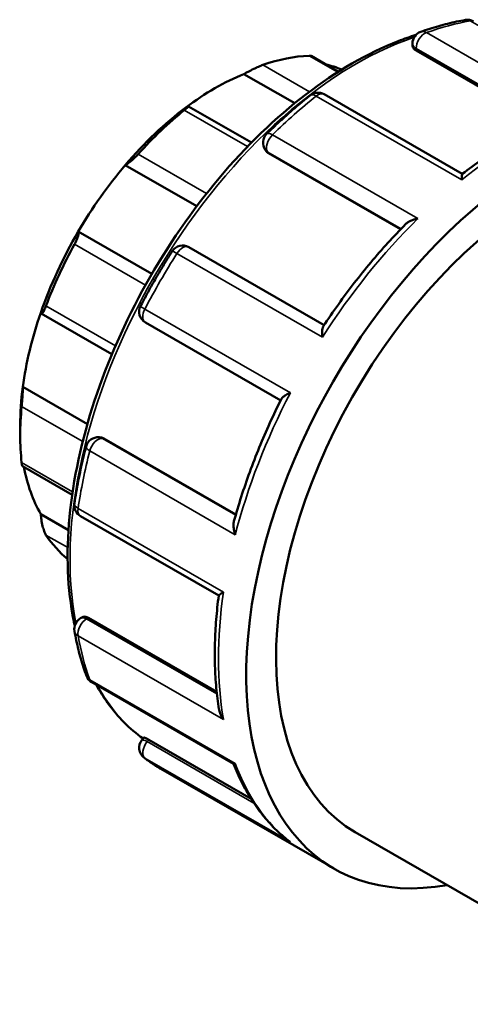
# Model space of a CAD drawing. Header units: millimetres. Extents: x 0 to 947, y -378 to 721.
# Tile 11 of 12: x 825 to 868, y 628 to 721. Entities that reach past the tile are written whole.
import ezdxf

# ---------------------------------------------------------------- set-up
doc = ezdxf.new("R2010")
doc.units = ezdxf.units.MM
doc.layers.add('Visible (ANSI)', color=7, linetype='Continuous', lineweight=50)
doc.layers.add('Visible Narrow (ANSI)', color=7, linetype='Continuous', lineweight=35)

msp = doc.modelspace()

# ---------------------------------------------------------------- linework, layer by layer
at = {"layer": 'Visible (ANSI)'}
for p, q in [((862.569, 718.778), (862.569, 719.017)), ((862.911, 718.348), (875.069, 711.347)), ((855.545, 716.337), (852.958, 717.826)), ((846.596, 716.118), (851.407, 713.348)), ((867.29, 706.643), (854.183, 714.191)), ((847.306, 709.612), (841.33, 713.053)), ((848.696, 708.81), (848.608, 708.935)), ((848.933, 708.597), (861.441, 701.394)), ((835.344, 707.482), (842.117, 703.582)), ((830.888, 701.172), (837.86, 697.157)), ((854.198, 692.314), (841.369, 699.702)), ((827.383, 693.395), (834.077, 689.54)), ((837.249, 692.561), (850.076, 685.175)), ((825.636, 686.442), (831.755, 682.918)), ((825.388, 682.808), (825.388, 681.856)), ((832.87, 681.668), (833.021, 681.654)), ((833.321, 681.556), (845.83, 674.353)), ((825.592, 678.949), (830.315, 676.229)), ((827.339, 674.384), (829.963, 672.872)), ((831.099, 674.204), (844.205, 666.658)), ((831.099, 664.509), (831.305, 664.627)), ((831.849, 664.547), (844.012, 657.543)), ((832.18, 658.441), (845.615, 650.705)), ((836.922, 652.954), (837.114, 653.194)), ((837.564, 652.991), (847.265, 647.405)), ((838.707, 650.233), (855.134, 640.774)), ((857.131, 644.24), (870.74, 636.403))]:
    msp.add_line(p, q, dxfattribs=at)
for centre, start, end in [((867.772, 720.09), 60.06401, 99.62416), ((863.738, 719.017), 109.73234, 180), ((853.6, 713.179), 60.06401, 128.41563), ((849.565, 709.606), 134.48411, 215.02709), ((840.786, 698.689), 60.06401, 147.47495), ((837.832, 693.574), 152.52448, 240.06401), ((832.764, 680.504), 84.76275, 165.49757), ((831.683, 675.217), 171.5498, 240.06401), ((831.683, 663.496), 119.93599, 190.16119), ((832.764, 659.454), 200.22468, 240.06401), ((837.832, 652.222), 141.19183, 232.35829)]:
    msp.add_arc(centre, 1.169, start, end, dxfattribs=at)
for centre, major_axis, start_param, end_param in [((844.668, 692.959), (13.607, 23.629), 0.349739, 0.588871), ((843.842, 693.435), (13.024, 22.616), 0.073296, 0.177783), ((843.842, 693.435), (-13.024, -22.616), 3.775244, 4.074871), ((875.096, 675.437), (19.961, 34.663), 5.832158, 9.875805), ((843.842, 693.435), (-13.024, -22.616), 4.074871, 4.403562), ((844.668, 692.959), (13.607, 23.629), 0.978058, 1.21719), ((875.096, 675.437), (17.965, 31.197), 0.021972, 3.141593), ((843.842, 693.435), (-13.024, -22.616), 4.403562, 4.703189), ((897.44, 662.57), (19.961, 34.663), 0, 3.141593), ((843.842, 693.435), (-13.024, -22.616), 4.703189, 5.031881), ((844.668, 692.959), (13.607, 23.629), 1.606376, 1.845508), ((843.842, 693.435), (-13.024, -22.616), 5.031881, 5.331508), ((843.842, 693.435), (-13.024, -22.616), 5.331508, 5.495853), ((844.668, 692.959), (13.607, 23.629), 2.234695, 2.473827), ((843.842, 693.435), (-13.024, -22.616), 5.691466, 5.959826), ((844.668, 692.959), (-13.607, -23.629), 6.004606, 6.19263)]:
    msp.add_ellipse(centre, major_axis=major_axis, ratio=0.578093, start_param=start_param, end_param=end_param, dxfattribs=at)
for points, knots in [([(867.576, 721.242), (867.299, 721.195), (867.02, 721.142), (866.46, 721.025), (866.18, 720.961), (865.616, 720.822), (865.334, 720.747), (864.767, 720.586), (864.483, 720.499), (863.914, 720.316), (863.629, 720.219), (863.343, 720.117)], [5.9452586, 5.9452586, 5.9452586, 5.9452586, 5.9757095, 5.9757095, 6.0061605, 6.0061605, 6.0366114, 6.0366114, 6.0670623, 6.0670623, 6.0975132, 6.0975132, 6.0975132, 6.0975132]), ([(862.897, 719.829), (862.339, 719.653), (861.778, 719.456), (858.308, 718.104), (855.348, 716.392), (849.594, 711.985), (846.803, 709.29), (841.671, 703.199), (839.332, 699.806), (835.335, 692.66), (833.678, 688.909), (831.211, 681.419), (830.403, 677.682), (829.725, 670.589), (829.857, 667.234), (830.493, 664.094), (830.524, 663.95), (830.556, 663.806)], [6.060723, 6.060723, 6.060723, 6.060723, 6.123309, 6.123309, 6.446096, 6.446096, 6.769428, 6.769428, 7.092185, 7.092185, 7.414721, 7.414721, 7.737543, 7.737543, 8.060935, 8.060935, 8.076657, 8.076657, 8.076657, 8.076657]), ([(862.911, 718.348), (862.808, 718.408), (862.718, 718.48), (862.599, 718.629), (862.569, 718.707), (862.569, 718.777), (862.569, 718.778), (862.569, 718.778)], [0, 0, 0, 0, 0.04397035, 0.04397035, 0.08794069, 0.08794069, 0.08828255, 0.08828255, 0.08828255, 0.08828255]), ([(852.958, 717.826), (852.944, 717.834), (852.926, 717.841), (852.868, 717.852), (852.824, 717.855), (852.77, 717.853)], [0.595904, 0.595904, 0.595904, 0.595904, 0.61198436, 0.61198436, 0.63683519, 0.63683519, 0.63683519, 0.63683519]), ([(848.396, 716.977), (848.339, 716.957), (848.273, 716.932), (848.133, 716.876), (848.057, 716.844), (847.824, 716.743), (847.661, 716.667), (847.338, 716.511), (847.159, 716.421), (846.845, 716.256), (846.708, 716.182), (846.596, 716.118)], [0.2203493, 0.2203493, 0.2203493, 0.2203493, 0.2452001, 0.2452001, 0.2700509, 0.2700509, 0.3197526, 0.3197526, 0.3802256, 0.3802256, 0.4370154, 0.4370154, 0.4370154, 0.4370154]), ([(852.874, 714.094), (852.593, 713.872), (852.313, 713.645), (851.755, 713.182), (851.478, 712.946), (850.925, 712.467), (850.649, 712.223), (850.101, 711.727), (849.828, 711.475), (849.285, 710.963), (849.015, 710.703), (848.747, 710.439)], [0.1856721, 0.1856721, 0.1856721, 0.1856721, 0.216123, 0.216123, 0.2465739, 0.2465739, 0.2770248, 0.2770248, 0.3074758, 0.3074758, 0.3379267, 0.3379267, 0.3379267, 0.3379267]), ([(841.087, 712.946), (841.166, 712.991), (841.234, 713.025), (841.324, 713.061), (841.343, 713.059), (841.318, 713.014), (841.282, 712.976), (841.184, 712.886), (841.144, 712.851), (841.05, 712.773), (840.997, 712.729), (840.94, 712.683)], [0.4201691, 0.4201691, 0.4201691, 0.4201691, 0.4769589, 0.4769589, 0.5374319, 0.5374319, 0.5871335, 0.5871335, 0.6119844, 0.6119844, 0.6368352, 0.6368352, 0.6368352, 0.6368352]), ([(876.601, 711.98), (875.981, 711.744), (875.358, 711.482), (874.11, 710.909), (873.486, 710.599), (872.237, 709.93), (871.613, 709.572), (870.369, 708.81), (869.748, 708.407), (868.511, 707.555), (867.896, 707.108), (867.284, 706.639)], [6.1163241, 6.1163241, 6.1163241, 6.1163241, 6.1823411, 6.1823411, 6.248358, 6.248358, 6.3143749, 6.3143749, 6.3803918, 6.3803918, 6.4464088, 6.4464088, 6.4464088, 6.4464088]), ([(836.565, 708.521), (836.512, 708.462), (836.455, 708.401), (836.338, 708.279), (836.278, 708.218), (836.099, 708.044), (835.983, 707.938), (835.765, 707.752), (835.653, 707.665), (835.47, 707.541), (835.398, 707.502), (835.344, 707.482)], [0.2203493, 0.2203493, 0.2203493, 0.2203493, 0.2452001, 0.2452001, 0.2700509, 0.2700509, 0.3197526, 0.3197526, 0.3802256, 0.3802256, 0.4370154, 0.4370154, 0.4370154, 0.4370154]), ([(867.236, 706.089), (867.236, 706.091), (867.236, 706.093), (867.236, 706.211), (867.238, 706.314), (867.247, 706.48), (867.254, 706.545), (867.269, 706.615), (867.276, 706.633), (867.284, 706.639)], [-0.0006885, -0.0006885, -0.0006885, -0.0006885, 0, 0, 0.0518744, 0.0518744, 0.1013464, 0.1013464, 0.1334717, 0.1334717, 0.1334717, 0.1334717]), ([(861.915, 701.881), (861.986, 701.952), (862.072, 702.018), (862.29, 702.153), (862.431, 702.219), (862.736, 702.33), (862.903, 702.375), (863.076, 702.408), (863.078, 702.408), (863.08, 702.409)], [0.0827083, 0.0827083, 0.0827083, 0.0827083, 0.1207685, 0.1207685, 0.1705136, 0.1705136, 0.2227535, 0.2227535, 0.2234355, 0.2234355, 0.2234355, 0.2234355]), ([(830.888, 701.172), (830.915, 701.154), (830.931, 701.114), (830.933, 700.981), (830.915, 700.885), (830.852, 700.673), (830.807, 700.551), (830.717, 700.345), (830.684, 700.273), (830.612, 700.127), (830.573, 700.052), (830.533, 699.98)], [0.4201691, 0.4201691, 0.4201691, 0.4201691, 0.4769589, 0.4769589, 0.5374319, 0.5374319, 0.5871335, 0.5871335, 0.6119844, 0.6119844, 0.6368352, 0.6368352, 0.6368352, 0.6368352]), ([(861.915, 701.881), (861.35, 701.308), (860.792, 700.718), (859.692, 699.508), (859.15, 698.887), (858.086, 697.616), (857.563, 696.966), (856.538, 695.641), (856.036, 694.965), (855.055, 693.59), (854.576, 692.89), (854.11, 692.181)], [0.3614628, 0.3614628, 0.3614628, 0.3614628, 0.4261641, 0.4261641, 0.4908655, 0.4908655, 0.5555668, 0.5555668, 0.6202682, 0.6202682, 0.6849695, 0.6849695, 0.6849695, 0.6849695]), ([(839.8, 699.317), (839.585, 698.98), (839.373, 698.64), (838.954, 697.957), (838.747, 697.613), (838.34, 696.923), (838.14, 696.575), (837.745, 695.877), (837.551, 695.526), (837.168, 694.822), (836.98, 694.468), (836.796, 694.113)], [0.7092709, 0.7092709, 0.7092709, 0.7092709, 0.7397218, 0.7397218, 0.7701727, 0.7701727, 0.8006236, 0.8006236, 0.8310745, 0.8310745, 0.8615255, 0.8615255, 0.8615255, 0.8615255]), ([(827.829, 694.121), (827.801, 694.045), (827.772, 693.972), (827.714, 693.836), (827.685, 693.774), (827.604, 693.608), (827.555, 693.527), (827.468, 693.414), (827.428, 693.385), (827.369, 693.394), (827.35, 693.428), (827.339, 693.48)], [0.2203493, 0.2203493, 0.2203493, 0.2203493, 0.2452001, 0.2452001, 0.2700509, 0.2700509, 0.3197526, 0.3197526, 0.3802256, 0.3802256, 0.4370154, 0.4370154, 0.4370154, 0.4370154]), ([(854.036, 691.164), (854.036, 691.166), (854.036, 691.168), (854.016, 691.323), (854.005, 691.47), (854.004, 691.732), (854.012, 691.851), (854.047, 692.046), (854.073, 692.125), (854.11, 692.181)], [-0.0006885, -0.0006885, -0.0006885, -0.0006885, 0, 0, 0.0518744, 0.0518744, 0.1013464, 0.1013464, 0.1472209, 0.1472209, 0.1472209, 0.1472209]), ([(825.636, 686.442), (825.637, 686.348), (825.635, 686.226), (825.625, 685.931), (825.616, 685.755), (825.595, 685.424), (825.582, 685.251), (825.561, 684.993), (825.554, 684.908), (825.54, 684.744), (825.532, 684.666), (825.525, 684.595)], [0.4201691, 0.4201691, 0.4201691, 0.4201691, 0.4769589, 0.4769589, 0.5374319, 0.5374319, 0.5871335, 0.5871335, 0.6119844, 0.6119844, 0.6368352, 0.6368352, 0.6368352, 0.6368352]), ([(850.148, 685.32), (849.767, 684.561), (849.401, 683.796), (848.7, 682.258), (848.366, 681.485), (847.73, 679.935), (847.428, 679.156), (846.859, 677.598), (846.592, 676.818), (846.093, 675.259), (845.861, 674.481), (845.647, 673.704)], [0.88583, 0.88583, 0.88583, 0.88583, 0.9505276, 0.9505276, 1.0152251, 1.0152251, 1.0799227, 1.0799227, 1.1446202, 1.1446202, 1.2093178, 1.2093178, 1.2093178, 1.2093178]), ([(850.148, 685.32), (850.177, 685.378), (850.231, 685.438), (850.378, 685.566), (850.478, 685.633), (850.709, 685.766), (850.844, 685.832), (850.99, 685.893), (850.992, 685.894), (850.994, 685.895)], [0.0769121, 0.0769121, 0.0769121, 0.0769121, 0.1207685, 0.1207685, 0.1705136, 0.1705136, 0.2227535, 0.2227535, 0.2234355, 0.2234355, 0.2234355, 0.2234355]), ([(831.632, 680.797), (831.538, 680.432), (831.448, 680.068), (831.275, 679.341), (831.193, 678.978), (831.037, 678.254), (830.963, 677.894), (830.824, 677.174), (830.759, 676.815), (830.636, 676.1), (830.579, 675.744), (830.527, 675.389)], [1.2328696, 1.2328696, 1.2328696, 1.2328696, 1.2633206, 1.2633206, 1.2937715, 1.2937715, 1.3242224, 1.3242224, 1.3546733, 1.3546733, 1.3851242, 1.3851242, 1.3851242, 1.3851242]), ([(825.525, 679.277), (825.532, 679.214), (825.54, 679.158), (825.554, 679.066), (825.561, 679.029), (825.577, 678.97), (825.585, 678.953), (825.592, 678.949)], [0.22034929, 0.22034929, 0.22034929, 0.22034929, 0.24520012, 0.24520012, 0.27005095, 0.27005095, 0.30067141, 0.30067141, 0.30067141, 0.30067141]), ([(827.339, 674.384), (827.35, 674.228), (827.369, 674.048), (827.428, 673.66), (827.468, 673.45), (827.555, 673.093), (827.604, 672.921), (827.685, 672.694), (827.714, 672.624), (827.772, 672.501), (827.801, 672.447), (827.829, 672.405)], [0.4201691, 0.4201691, 0.4201691, 0.4201691, 0.4769589, 0.4769589, 0.5374319, 0.5374319, 0.5871335, 0.5871335, 0.6119844, 0.6119844, 0.6368352, 0.6368352, 0.6368352, 0.6368352]), ([(845.773, 672.431), (845.772, 672.434), (845.771, 672.436), (845.714, 672.599), (845.67, 672.763), (845.614, 673.078), (845.6, 673.23), (845.605, 673.491), (845.619, 673.603), (845.647, 673.704)], [-0.0006885, -0.0006885, -0.0006885, -0.0006885, 0, 0, 0.0518744, 0.0518744, 0.1013464, 0.1013464, 0.1415118, 0.1415118, 0.1415118, 0.1415118]), ([(844.205, 666.665), (844.105, 665.9), (844.024, 665.143), (843.904, 663.644), (843.864, 662.904), (843.825, 661.443), (843.826, 660.723), (843.87, 659.305), (843.912, 658.607), (844.038, 657.238), (844.122, 656.567), (844.226, 655.91)], [1.4075999, 1.4075999, 1.4075999, 1.4075999, 1.4735989, 1.4735989, 1.5395978, 1.5395978, 1.6055968, 1.6055968, 1.6715957, 1.6715957, 1.7375947, 1.7375947, 1.7375947, 1.7375947]), ([(844.205, 666.665), (844.207, 666.675), (844.218, 666.689), (844.269, 666.737), (844.322, 666.776), (844.462, 666.869), (844.552, 666.924), (844.656, 666.984), (844.658, 666.985), (844.659, 666.986)], [0.0903639, 0.0903639, 0.0903639, 0.0903639, 0.1207685, 0.1207685, 0.1705136, 0.1705136, 0.2227535, 0.2227535, 0.2234355, 0.2234355, 0.2234355, 0.2234355]), ([(831.305, 664.627), (831.305, 664.627), (831.306, 664.627), (831.367, 664.662), (831.449, 664.676), (831.638, 664.648), (831.746, 664.607), (831.849, 664.547)], [-0.08805516, -0.08805516, -0.08805516, -0.08805516, -0.08794069, -0.08794069, -0.04397035, -0.04397035, 0, 0, 0, 0]), ([(830.532, 663.29), (830.586, 662.99), (830.644, 662.694), (830.769, 662.108), (830.836, 661.818), (830.978, 661.246), (831.054, 660.963), (831.214, 660.404), (831.299, 660.128), (831.476, 659.583), (831.569, 659.315), (831.667, 659.05)], [1.7564684, 1.7564684, 1.7564684, 1.7564684, 1.7869193, 1.7869193, 1.8173703, 1.8173703, 1.8478212, 1.8478212, 1.8782721, 1.8782721, 1.908723, 1.908723, 1.908723, 1.908723]), ([(832.605, 658.197), (832.931, 657.601), (833.285, 657.035), (834.626, 655.157), (835.76, 654.014), (837.043, 653.106)], [8.302261, 8.302261, 8.302261, 8.302261, 8.3833088, 8.3833088, 8.5870773, 8.5870773, 8.5870773, 8.5870773]), ([(844.659, 654.912), (844.658, 654.913), (844.656, 654.915), (844.553, 655.056), (844.465, 655.207), (844.326, 655.515), (844.273, 655.672), (844.235, 655.858), (844.23, 655.884), (844.226, 655.91)], [-0.0006885, -0.0006885, -0.0006885, -0.0006885, 0, 0, 0.0518744, 0.0518744, 0.1013464, 0.1013464, 0.1094154, 0.1094154, 0.1094154, 0.1094154]), ([(837.115, 653.194), (837.117, 653.197), (837.124, 653.199), (837.161, 653.194), (837.213, 653.175), (837.363, 653.103), (837.46, 653.051), (837.564, 652.991)], [-0.1058231, -0.1058231, -0.1058231, -0.1058231, -0.0879407, -0.0879407, -0.0439703, -0.0439703, 0, 0, 0, 0]), ([(837.119, 651.297), (837.22, 651.219), (837.322, 651.142), (837.529, 650.991), (837.633, 650.918), (837.843, 650.773), (837.949, 650.702), (838.162, 650.563), (838.27, 650.495), (838.487, 650.362), (838.597, 650.297), (838.707, 650.233)], [2.28006719, 2.28006719, 2.28006719, 2.28006719, 2.29567939, 2.29567939, 2.31129159, 2.31129159, 2.3269038, 2.3269038, 2.342516, 2.342516, 2.3581282, 2.3581282, 2.3581282, 2.3581282]), ([(845.615, 650.705), (845.621, 650.701), (845.629, 650.7), (845.668, 650.702), (845.713, 650.718), (845.771, 650.747), (845.772, 650.748), (845.773, 650.748)], [0.15164489, 0.15164489, 0.15164489, 0.15164489, 0.17051357, 0.17051357, 0.22275355, 0.22275355, 0.22343548, 0.22343548, 0.22343548, 0.22343548]), ([(845.608, 650.709), (845.843, 650.107), (846.101, 649.526), (846.665, 648.405), (846.971, 647.865), (847.627, 646.835), (847.978, 646.343), (848.724, 645.412), (849.118, 644.973), (849.949, 644.148), (850.386, 643.763), (850.842, 643.407)], [1.9241929, 1.9241929, 1.9241929, 1.9241929, 1.9944517, 1.9944517, 2.0650098, 2.0650098, 2.135568, 2.135568, 2.2061262, 2.2061262, 2.2766844, 2.2766844, 2.2766844, 2.2766844]), ([(850.994, 643.299), (850.992, 643.3), (850.99, 643.301), (850.938, 643.335), (850.889, 643.37), (850.842, 643.407)], [-0.0006885, -0.0006885, -0.0006885, -0.0006885, 0, 0, 0.01830001, 0.01830001, 0.01830001, 0.01830001])]:
    msp.add_open_spline(points, degree=3, knots=knots, dxfattribs=at)
for points in [[(848.933, 708.597), (848.84, 708.651), (848.757, 708.724), (848.696, 708.81)], [(833.021, 681.654), (833.125, 681.644), (833.229, 681.609), (833.321, 681.556)]]:
    msp.add_open_spline(points, degree=3, dxfattribs=at)
at = {"layer": 'Visible Narrow (ANSI)'}
for p, q in [((868.046, 721.149), (881.834, 713.209)), ((877.679, 712.103), (863.89, 720.043)), ((862.911, 718.348), (862.911, 718.541)), ((862.911, 718.541), (875.258, 711.431)), ((852.77, 717.853), (855.478, 716.294)), ((852.802, 714.44), (848.396, 716.977)), ((853.447, 714.03), (867.236, 706.089)), ((840.94, 712.683), (846.934, 709.232)), ((863.08, 702.409), (849.291, 710.349)), ((848.933, 708.597), (848.85, 708.716)), ((848.85, 708.716), (861.485, 701.44)), ((843.047, 704.788), (836.565, 708.521)), ((830.533, 699.98), (837.262, 696.105)), ((840.248, 699.104), (854.036, 691.164)), ((834.412, 690.33), (827.829, 694.121)), ((850.994, 685.895), (837.205, 693.835)), ((825.525, 684.595), (831.312, 681.262)), ((845.812, 674.293), (833.177, 681.569)), ((833.177, 681.569), (833.321, 681.556)), ((831.984, 680.372), (845.773, 672.431)), ((830.354, 676.496), (825.525, 679.277)), ((844.659, 666.986), (830.87, 674.926)), ((827.829, 672.405), (829.89, 671.218)), ((831.683, 664.451), (831.849, 664.547)), ((844.034, 657.338), (831.683, 664.451)), ((830.87, 662.852), (844.659, 654.912)), ((845.773, 650.748), (831.984, 658.688)), ((837.419, 652.812), (837.564, 652.991)), ((847.539, 646.984), (837.419, 652.812)), ((837.205, 651.239), (850.994, 643.299))]:
    msp.add_line(p, q, dxfattribs=at)
for centre, major_axis, ratio, start_param, end_param in [((858.669, 684.897), (19.961, 34.663), 0.578093, 0.445538, 0.597792), ((867.772, 720.09), (-0.195, 1.152), 0.736315, 5.736707, 6.283185), ((867.772, 720.09), (0.583, 1.013), 0.578093, 0, 0.445538), ((863.738, 719.017), (-0.583, -1.013), 0.578093, 3.739385, 5.495853), ((863.738, 719.017), (-0.395, 1.1), 0.674465, 5.611861, 6.283185), ((857.262, 685.707), (19.163, 33.277), 0.578093, 0.580752, 2.556976), ((863.738, 719.017), (-1.169, 0), 0.575862, 0, 0.785398), ((853.6, 713.179), (0.583, 1.013), 0.578093, 0, 0.969137), ((858.669, 684.897), (19.961, 34.663), 0.578093, 0.969137, 1.121391), ((853.6, 713.179), (-0.726, 0.916), 0.461849, 5.422305, 6.283185), ((872.457, 676.956), (19.961, 34.663), 0.578093, 0.597792, 0.969137), ((849.565, 709.606), (-0.819, 0.834), 0.354482, 5.37889, 6.283185), ((849.565, 709.606), (-0.583, -1.013), 0.578093, 4.262984, 6.019452), ((849.565, 709.606), (-0.957, -0.671), 0.787757, 0, 0.35258), ((872.457, 676.956), (19.961, 34.663), 0.578093, 1.121391, 1.492735), ((840.786, 698.689), (-0.985, 0.628), 0.063631, 5.330218, 6.283185), ((840.786, 698.689), (0.583, 1.013), 0.578093, 0, 1.492735), ((858.669, 684.897), (19.961, 34.663), 0.578093, 1.492735, 1.64499), ((837.832, 693.574), (-1.037, 0.539), 0.060484, 0, 0.953106), ((837.832, 693.574), (-0.583, -1.013), 0.578093, 4.786583, 6.283185), ((872.457, 676.956), (19.961, 34.663), 0.578093, 1.64499, 2.016334), ((832.764, 680.504), (0.583, 1.013), 0.578093, 0.259866, 2.016334), ((832.764, 680.504), (0.107, 1.164), 0.788574, 5.935257, 6.283185), ((832.764, 680.504), (-1.131, 0.293), 0.351637, 0, 0.905197), ((858.669, 684.897), (19.961, 34.663), 0.578093, 2.016334, 2.168589), ((831.683, 675.217), (-1.156, 0.172), 0.459244, 0, 0.862187), ((831.683, 675.217), (-0.583, -1.013), 0.578093, 5.310181, 6.283185), ((872.457, 676.956), (19.961, 34.663), 0.578093, 2.168589, 2.539933), ((831.683, 663.496), (-0.583, -1.013), 0.578093, 3.925057, 5.681526), ((831.683, 663.496), (-0.583, 1.013), 0.578093, 5.499721, 6.283185), ((831.683, 663.496), (-1.15, -0.206), 0.672684, 0, 0.674081), ((858.669, 684.897), (19.961, 34.663), 0.578093, 2.539933, 2.692187), ((832.764, 659.454), (-1.097, -0.404), 0.73495, 0, 0.550063), ((832.764, 659.454), (-0.583, -1.013), 0.578093, 5.83378, 6.283185), ((857.262, 685.707), (-19.163, -33.277), 0.578093, 5.938722, 6.226781), ((837.832, 652.222), (-0.911, 0.732), 0.212712, 5.345472, 6.283185), ((837.832, 652.222), (-0.583, -1.013), 0.578093, 4.448656, 6.205124), ((837.832, 652.222), (-0.714, -0.925), 0.813486, 0, 0.109629), ((858.669, 684.897), (-19.961, -34.663), 0.578093, 6.205124, 6.283185), ((872.457, 676.956), (-19.961, -34.663), 0.578093, 5.83378, 6.205124)]:
    msp.add_ellipse(centre, major_axis=major_axis, ratio=ratio, start_param=start_param, end_param=end_param, dxfattribs=at)

doc.saveas('drawing.dxf')
